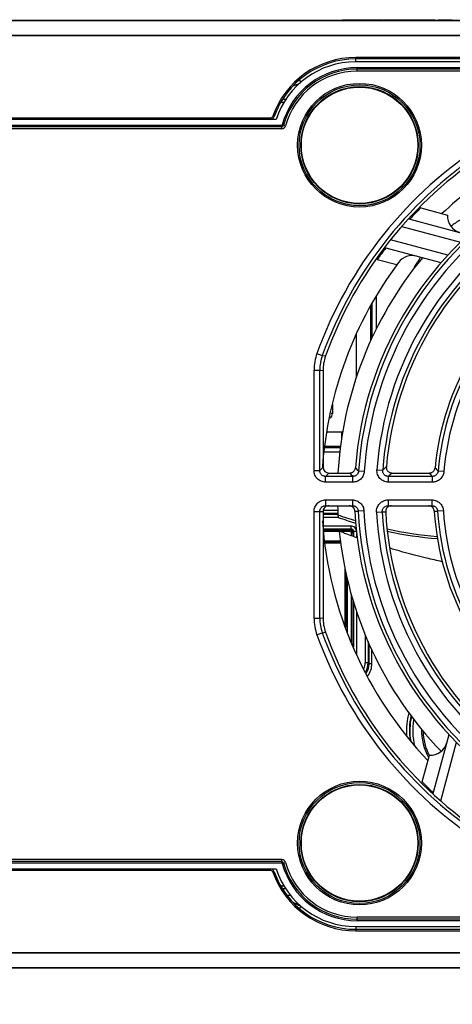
# Model space of a CAD drawing. Header units: inches. Extents: x 0 to 34, y 0 to 22.
# Tile 7 of 18: x 15.3 to 16.4, y 9.5 to 12.1. Entities that reach past the tile are written whole.
import ezdxf

# ---------------------------------------------------------------- set-up
doc = ezdxf.new("R2010")
doc.units = ezdxf.units.IN
doc.header["$LTSCALE"] = 1.87
doc.header["$MEASUREMENT"] = 0
doc.layers.get('0').update_dxf_attribs({"linetype": 'CONTINUOUS'})
for name, color, linetype in [('02___PRT_ALL_AXES', 7, 'CONTINUOUS'), ('03___PRT_ALL_CURVES', 7, 'CONTINUOUS'), ('DIMENSIONS', 7, 'CONTINUOUS')]:
    doc.layers.add(name, color=color, linetype=linetype)
doc.styles.get("Standard").update_dxf_attribs({"font": 'txt', "width": 0.8})
doc.dimstyles.new('DIMSTYLE_2', dxfattribs={"dimtxt": 0.125, "dimasz": 0.18, "dimexe": 0.125, "dimexo": 0.0625, "dimgap": 0.03125, "dimtad": 0, "dimtih": 1, "dimtoh": 1, "dimdec": 3, "dimlfac": 1.333333, "dimzin": 4, "dimdsep": 46, "dimtxsty": 'STANDARD', "dimblk": '_FILLED', "dimblk1": '_FILLED', "dimblk2": '_FILLED', "dimcen": 0.09, "dimadec": 0, "dimazin": 0, "dimtp": 0.001, "dimtm": 0.001, "dimtfac": 1, "dimtdec": 3, "dimtofl": 0, "dimtmove": 0, "dimatfit": 3, "dimldrblk": '_FILLED', "dimfxl": 1, "dimtolj": 1, "dimtzin": 4, "dimarcsym": 0})

# ---------------------------------------------------------------- blocks, each defined once
blk = doc.blocks.new('*D10')
at = {"layer": 'DIMENSIONS', "color": 2, "linetype": 'CONTINUOUS'}
blk.add_line((14.6508, 10.9871), (14.6508, 8.6504), dxfattribs=at)
at = {"layer": 'DIMENSIONS', "color": 2, "linetype": 'CONTINUOUS', "insert": (14.5883, 8.5879), "char_height": 0.125, "width": 1.425, "attachment_point": 3, "rotation": 90, "line_spacing_factor": 0.9}
blk.add_mtext('9.236{\\Ftxt.shx;\\W1.000000;\\H0.125000; }[234.59]', dxfattribs=at)
blk = doc.blocks.new('_FILLED')
at = {"color": 0, "linetype": 'BYBLOCK'}
blk.add_solid([(0, 0), (-1, 0.174), (-1, -0.174)], dxfattribs=at)
blk = doc.blocks.new('*D11')
at = {"layer": 'DIMENSIONS', "color": 2, "linetype": 'CONTINUOUS'}
blk.add_line((13.9503, 11.151), (13.9503, 8.6504), dxfattribs=at)
at = {"layer": 'DIMENSIONS', "color": 2, "linetype": 'CONTINUOUS', "insert": (13.8878, 8.5879), "char_height": 0.125, "width": 1.525, "attachment_point": 3, "rotation": 90, "line_spacing_factor": 0.9}
blk.add_mtext('10.170{\\Ftxt.shx;\\W1.000000;\\H0.125000; }[258.32]', dxfattribs=at)
blk = doc.blocks.new('*D12')
at = {"layer": 'DIMENSIONS', "color": 2, "linetype": 'CONTINUOUS'}
blk.add_line((13.2528, 11.3933), (13.2528, 8.6504), dxfattribs=at)
at = {"layer": 'DIMENSIONS', "color": 2, "linetype": 'CONTINUOUS', "insert": (13.1903, 8.5879), "char_height": 0.125, "width": 1.525, "attachment_point": 3, "rotation": 90, "line_spacing_factor": 0.9}
blk.add_mtext('11.100{\\Ftxt.shx;\\W1.000000;\\H0.125000; }[281.94]', dxfattribs=at)

msp = doc.modelspace()

# ---------------------------------------------------------------- linework, layer by layer
at = {"color": 7, "linetype": 'CONTINUOUS'}
for p, q in [((13.39235, 12.09023), (21.53296, 12.09023)), ((13.39235, 12.0898), (21.27783, 12.0898)), ((16.12524, 12.09023), (16.12524, 12.09173)), ((16.12524, 12.09173), (16.2305, 12.09173)), ((16.12961, 12.09023), (16.12961, 12.09173)), ((16.16965, 12.09023), (16.16965, 12.09173)), ((16.22328, 12.09023), (16.22328, 12.09173)), ((16.2305, 12.09023), (16.2305, 12.09173)), ((16.2318, 12.09023), (16.2318, 12.09173)), ((16.2318, 12.09173), (16.36643, 12.09173)), ((16.36643, 12.09023), (16.36643, 12.09173)), ((16.37473, 12.09023), (16.37473, 12.09173)), ((16.37473, 12.09173), (16.41104, 12.09173)), ((16.41104, 12.09023), (16.41104, 12.09173)), ((21.27783, 12.05092), (13.39235, 12.05092)), ((21.27783, 12.04987), (13.39235, 12.04987)), ((16.15997, 11.98201), (16.15997, 11.99332)), ((17.99569, 11.99332), (16.15997, 11.99332)), ((17.99641, 11.98201), (16.15925, 11.98201)), ((17.99569, 11.98951), (16.15997, 11.98951)), ((16.16367, 11.95801), (16.16367, 11.96701)), ((16.16367, 11.96701), (17.99199, 11.96701)), ((17.99199, 11.96326), (16.16367, 11.96326)), ((17.99199, 11.95801), (16.16367, 11.95801)), ((16.00571, 11.92201), (16.00544, 11.922)), ((16.00571, 11.92201), (16.01079, 11.92508)), ((16.00571, 11.92201), (16.00975, 11.92201)), ((16.01079, 11.92508), (16.01703, 11.92892)), ((16.01826, 11.92951), (16.01337, 11.93519)), ((15.96537, 11.87714), (15.97345, 11.87714)), ((15.96964, 11.88451), (15.9781, 11.88451)), ((15.94783, 11.83951), (15.9443, 11.84082)), ((15.93723, 11.83582), (13.39235, 11.83582)), ((15.95283, 11.83201), (13.39235, 11.83201)), ((13.39235, 11.81701), (15.96752, 11.81701)), ((15.96752, 11.81326), (13.39235, 11.81326)), ((15.93723, 11.83201), (15.93723, 11.83582)), ((15.96752, 11.80801), (15.96752, 11.81701)), ((15.97766, 11.81575), (15.96897, 11.81811)), ((15.96752, 11.80801), (13.39235, 11.80801)), ((16.32887, 11.60182), (16.39862, 11.58313)), ((16.29719, 11.57316), (16.29848, 11.57328)), ((16.29848, 11.57328), (16.4527, 11.53196)), ((16.27991, 11.5538), (16.43259, 11.51289)), ((16.39949, 11.47896), (16.25082, 11.5188)), ((16.38223, 11.45913), (16.23576, 11.49838)), ((16.26659, 11.45343), (16.21558, 11.4671)), ((16.20294, 11.26483), (16.20294, 11.35424)), ((16.21418, 11.28807), (16.21418, 11.37097)), ((16.19934, 11.25679), (16.19934, 11.34864)), ((16.16187, 11.16161), (16.16187, 11.27511)), ((16.05906, 11.22294), (16.07312, 11.21789)), ((16.07312, 11.21789), (16.08154, 11.21659)), ((16.05158, 10.91815), (16.05158, 11.18)), ((16.05158, 11.18), (16.06653, 11.18)), ((16.06653, 10.91815), (16.06653, 11.18)), ((16.06653, 11.18), (16.07494, 11.17853)), ((16.07494, 11.17853), (16.07532, 10.92694)), ((16.09955, 11.09096), (16.09955, 11.06728)), ((16.09955, 11.06728), (16.09576, 11.06728)), ((16.0853, 11.01922), (16.12308, 11.01922)), ((16.12308, 11.01922), (16.12308, 10.99927)), ((16.07526, 10.9669), (16.11889, 10.9669)), ((16.0796, 10.97815), (16.1201, 10.97815)), ((16.07986, 10.98174), (16.12049, 10.98174)), ((16.05158, 10.91815), (16.06653, 10.91815)), ((16.07532, 10.92694), (16.06653, 10.91815)), ((16.18228, 10.91618), (16.16737, 10.91716)), ((16.21516, 10.92033), (16.23006, 10.91924)), ((16.38906, 10.91561), (16.37417, 10.91688)), ((16.09029, 10.91202), (16.08147, 10.9032)), ((16.08147, 10.88826), (16.08147, 10.9032)), ((16.15246, 10.9032), (16.08147, 10.9032)), ((16.09029, 10.91202), (16.14424, 10.91202)), ((16.15246, 10.88826), (16.15246, 10.9032)), ((16.24496, 10.88826), (16.24496, 10.9032)), ((16.35928, 10.9032), (16.24496, 10.9032)), ((16.2545, 10.91202), (16.35123, 10.91202)), ((16.35928, 10.88826), (16.35928, 10.9032)), ((16.15246, 10.88826), (16.08147, 10.88826)), ((16.35928, 10.88826), (16.24496, 10.88826)), ((16.0817, 10.84201), (16.0817, 10.82701)), ((16.0817, 10.84201), (16.1513, 10.84201)), ((16.1513, 10.84201), (16.1513, 10.82701)), ((16.24416, 10.84201), (16.24416, 10.82701)), ((16.24416, 10.84201), (16.35786, 10.84201)), ((16.35786, 10.84201), (16.35786, 10.82701)), ((16.11336, 10.81449), (16.07536, 10.81449)), ((16.0817, 10.82701), (16.1513, 10.82701)), ((16.18138, 10.81346), (16.16646, 10.81273)), ((16.24416, 10.82701), (16.35786, 10.82701)), ((16.38792, 10.81387), (16.37301, 10.81294)), ((16.05158, 10.53401), (16.05158, 10.81201)), ((16.05158, 10.81201), (16.07536, 10.81201)), ((16.06653, 10.53401), (16.06653, 10.81201)), ((16.07536, 10.81201), (16.07494, 10.53548)), ((16.07534, 10.79714), (16.11378, 10.79714)), ((16.11378, 10.80699), (16.07536, 10.80699)), ((16.07536, 10.80463), (16.11378, 10.80463)), ((16.15761, 10.81272), (16.16646, 10.81273)), ((16.21409, 10.81039), (16.22901, 10.8112)), ((16.22901, 10.8112), (16.23786, 10.81119)), ((16.36416, 10.81293), (16.37301, 10.81294)), ((16.07529, 10.76688), (16.14695, 10.76688)), ((16.07529, 10.76445), (16.14453, 10.76445)), ((16.0753, 10.77438), (16.14695, 10.77438)), ((16.14453, 10.76445), (16.14695, 10.76688)), ((16.14453, 10.7607), (16.14453, 10.76445)), ((16.14695, 10.77438), (16.14695, 10.76688)), ((16.07528, 10.7607), (16.14453, 10.7607)), ((16.14828, 10.75695), (16.14828, 10.74954)), ((16.14828, 10.75695), (16.15203, 10.75695)), ((16.15203, 10.75695), (16.15445, 10.75938)), ((16.15203, 10.75695), (16.15203, 10.74826)), ((16.15445, 10.75938), (16.15445, 10.74743)), ((16.16195, 10.75938), (16.15445, 10.75938)), ((16.16195, 10.75938), (16.16195, 10.74486)), ((16.07964, 10.73541), (16.11924, 10.73541)), ((16.0799, 10.73166), (16.11924, 10.73166)), ((16.11709, 10.72951), (16.08006, 10.72951)), ((16.11924, 10.73166), (16.11709, 10.72951)), ((16.11924, 10.73541), (16.11924, 10.73166)), ((16.13208, 10.51613), (16.13208, 10.66366)), ((16.13423, 10.6524), (16.13423, 10.50956)), ((16.13798, 10.63718), (16.13798, 10.49812)), ((16.14828, 10.59613), (16.14828, 10.47194)), ((16.15203, 10.58401), (16.15203, 10.46404)), ((16.15445, 10.57617), (16.15445, 10.45878)), ((16.05158, 10.53401), (16.06653, 10.53401)), ((16.06653, 10.53401), (16.07494, 10.53548)), ((16.16195, 10.55192), (16.16195, 10.43869)), ((16.05906, 10.49107), (16.07312, 10.49612)), ((16.07312, 10.49612), (16.08154, 10.49742)), ((16.18471, 10.49013), (16.18471, 10.41812)), ((16.19221, 10.47329), (16.19221, 10.41812)), ((16.19457, 10.41576), (16.19457, 10.46798)), ((16.20207, 10.41576), (16.20207, 10.45114)), ((16.19221, 10.41812), (16.18471, 10.41812)), ((16.19221, 10.41812), (16.19457, 10.41576)), ((16.20207, 10.41576), (16.19457, 10.41576)), ((16.36156, 10.07766), (16.40282, 10.23164)), ((16.38101, 10.059), (16.42198, 10.21191)), ((16.33302, 10.10805), (16.35171, 10.1778)), ((15.96752, 9.90601), (12.57783, 9.90601)), ((15.96752, 9.90076), (12.58308, 9.90076)), ((15.96752, 9.89701), (12.59508, 9.89701)), ((15.96752, 9.89701), (15.96752, 9.90601)), ((15.96897, 9.8959), (15.97766, 9.89826)), ((12.5779, 9.87819), (15.93723, 9.87819)), ((12.58165, 9.88201), (15.95283, 9.88201)), ((15.93723, 9.88201), (15.93723, 9.87819)), ((15.94783, 9.87451), (15.9443, 9.87319)), ((15.97345, 9.83687), (15.96537, 9.83687)), ((15.9781, 9.82951), (15.96971, 9.82951)), ((15.99097, 9.81212), (15.98188, 9.81212)), ((16.00334, 9.79118), (16.00098, 9.79221)), ((16.00571, 9.79034), (16.00334, 9.79118)), ((16.00975, 9.79201), (16.00571, 9.79201)), ((16.00571, 9.79034), (16.00571, 9.79201)), ((16.01337, 9.77882), (16.01808, 9.7843)), ((17.99199, 9.75601), (16.16367, 9.75601)), ((16.16367, 9.74701), (16.16367, 9.75601)), ((17.99199, 9.75076), (16.16367, 9.75076)), ((17.99199, 9.74701), (16.16367, 9.74701)), ((16.15925, 9.73201), (17.99641, 9.73201)), ((16.15997, 9.73201), (16.15997, 9.72069)), ((16.15997, 9.72451), (17.99569, 9.72451)), ((16.15997, 9.72069), (17.99569, 9.72069)), ((12.58163, 9.66414), (21.57403, 9.66414)), ((12.87783, 9.66309), (21.27783, 9.66309)), ((21.53296, 9.62378), (12.6227, 9.62378)), ((21.27783, 9.62421), (12.87783, 9.62421))]:
    msp.add_line(p, q, dxfattribs=at)
for points in [[(15.99472, 11.9172), (15.99478, 11.91726), (15.99528, 11.91777), (15.99582, 11.91827), (15.99641, 11.91876), (15.99705, 11.91924), (15.99772, 11.91969), (15.99844, 11.92012)], [(15.99844, 11.92012), (15.99921, 11.92052), (16.00002, 11.92088), (16.00086, 11.9212), (16.00175, 11.92147), (16.00267, 11.92169), (16.00362, 11.92186), (16.0046, 11.92196), (16.00544, 11.922)]]:
    msp.add_lwpolyline(points, dxfattribs=at)
for centre, radius in [((16.16986, 11.76498), 0.16094), ((16.16986, 11.76498), 0.1572), ((16.16986, 11.76498), 0.15262), ((16.16986, 11.76498), 0.15133), ((16.16986, 9.94903), 0.16094), ((16.16986, 9.94903), 0.1572), ((16.16986, 9.94903), 0.15262), ((16.16986, 9.94903), 0.15133)]:
    msp.add_circle(centre, radius, dxfattribs=at)
for centre, radius, start, end in [((16.15997, 11.76457), 0.22875, 90.00026, 160.52852), ((16.15997, 11.76451), 0.225, 90, 160.52878), ((16.15925, 11.76498), 0.21703, 90, 162.01046), ((16.16367, 11.76526), 0.20175, 90, 164.81167), ((16.16367, 11.76526), 0.198, 90, 164.81167), ((16.16367, 11.76526), 0.19275, 90, 164.81167), ((15.93723, 11.84326), 0.01125, 270, 340.52878), ((15.93723, 11.84332), 0.0075, 284.97075, 340.52796), ((15.93722, 11.84336), 0.00754, 270.04196, 284.9363), ((15.96752, 11.81851), 0.0015, 270, 344.81167), ((15.96752, 11.81851), 0.00525, 270, 344.81167), ((15.96752, 11.81851), 0.0105, 270, 344.81167), ((17.07783, 10.85701), 1.08249, 122.51235, 160.24204), ((17.07783, 10.85701), 1.06755, 122.51235, 160.24204), ((17.07783, 10.85701), 1.00689, 122.21341, 133.53389), ((17.07783, 10.85701), 0.91245, 122.85184, 176.21987), ((17.07783, 10.85701), 0.89751, 122.85184, 176.21987), ((17.07783, 10.85701), 1.05626, 135.15893, 137.35124), ((16.44283, 11.58045), 0.04429, 176.53696, 255), ((17.07783, 10.85701), 0.86499, 123.16728, 175.80145), ((17.07783, 10.85701), 0.85005, 123.16728, 175.80145), ((16.63083, 11.25651), 0.37198, 122.46915, 126.85865), ((17.07783, 10.85701), 1.05626, 142.65482, 144.71807), ((17.07783, 10.85701), 1.00689, 143.21248, 176.00994), ((17.07783, 10.85701), 0.96555, 140.41622, 176.75898), ((16.30692, 11.43346), 0.04429, 75, 143.21248), ((16.63083, 11.25651), 0.37198, 144.21294, 149.03852), ((17.07783, 10.85701), 0.7062, 123.66847, 175.13642), ((17.07783, 10.85701), 0.69126, 123.66847, 175.13642), ((16.17859, 11.18), 0.12701, 160.24147, 180.00057), ((16.17848, 11.18002), 0.11195, 160.23122, 180.01083), ((16.18697, 11.17871), 0.11204, 160.23857, 180.09071), ((16.08456, 11.06727), 0.01499, 304.66018, 0.01015), ((16.12308, 11.05801), 0.03879, 270, 275.24724), ((18.0946, 12.75076), 2.66013, 223.3168, 223.57386), ((17.82092, 9.2374), 2.31505, 133.08394, 133.40772), ((17.88869, 12.33737), 2.07643, 222.8394, 223.16508), ((18.1456, 12.76899), 2.73016, 222.85684, 223.10979), ((17.78274, 9.24844), 2.25899, 132.57183, 132.90138), ((17.94149, 12.35649), 2.14835, 222.24948, 222.56797), ((17.07783, 10.85701), 0.96555, 181.83685, 183.59195), ((16.14255, 10.81188), 0.01512, 70.69715, 89.99917), ((17.07783, 10.85701), 0.89751, 182.78127, 237.14816), ((16.25292, 10.81188), 0.01512, 90.00081, 110.60505), ((16.34911, 10.81188), 0.01512, 70.86902, 89.99917), ((17.07783, 10.85701), 0.69126, 183.57765, 236.33153), ((17.07783, 10.85701), 1.00689, 183.94469, 223.53389), ((16.4988, 11.88789), 1.15104, 250.45804, 252.83392), ((16.49762, 11.8984), 1.1667, 250.8126, 253.17782), ((17.07783, 10.85701), 0.91245, 182.78127, 237.14816), ((17.07783, 10.85701), 0.86499, 183.08889, 236.83272), ((17.07783, 10.85701), 0.85005, 183.08889, 236.83272), ((17.07783, 10.85701), 0.7062, 183.57765, 236.33153), ((16.14452, 10.75695), 0.0075, 0.01092, 89.98924), ((16.14695, 10.75938), 0.015, 359.99688, 90.00312), ((16.14696, 10.75938), 0.0075, 359.97325, 90.02675), ((16.45312, 11.73614), 0.99259, 257.68024, 265.28439), ((16.09807, 10.66688), 0.09449, 70.06717, 78.30768), ((17.07783, 10.85701), 0.96555, 185.80145, 223.88075), ((17.03153, 13.23583), 2.6388, 250.02892, 250.80035), ((16.14453, 10.75695), 0.00375, 359.99891, 90.00125), ((16.45018, 11.73289), 0.9945, 257.92065, 265.51875), ((16.11924, 10.71663), 0.01503, 83.92791, 90.0127), ((16.17859, 10.53401), 0.12701, 179.99943, 199.75853), ((16.17848, 10.53399), 0.11195, 179.98917, 199.76878), ((16.18697, 10.5353), 0.11204, 179.90929, 199.76143), ((17.07783, 10.85701), 1.08249, 199.75796, 237.48765), ((17.07783, 10.85701), 1.06755, 199.75796, 237.48765), ((16.14721, 10.41812), 0.0375, 336.13784, 0.00079), ((16.14721, 10.41812), 0.04499, 329.14164, 359.99897), ((16.14958, 10.41576), 0.04499, 327.93038, 0.00487), ((16.14957, 10.41576), 0.0525, 323.30238, 0.00104), ((16.14953, 10.41578), 0.04505, 326.24134, 327.93574), ((16.14981, 10.41558), 0.05219, 321.32219, 323.30289), ((16.47708, 10.24201), 0.1851, 165.69217, 183.72863), ((16.47708, 10.24201), 0.1776, 167.52508, 188.37187), ((16.47708, 10.24201), 0.17638, 167.91664, 189.15823), ((16.47708, 10.24201), 0.16888, 170.72969, 193.84177), ((16.47708, 10.24201), 0.14612, 178.77403, 208.926), ((16.35438, 10.22201), 0.04429, 266.53696, 345), ((17.07783, 10.85701), 1.05626, 225.15893, 227.35124), ((15.96752, 9.89551), 0.0105, 15.18833, 90), ((15.96752, 9.89551), 0.00525, 15.18833, 90), ((15.96752, 9.89551), 0.0015, 15.18833, 90), ((16.16367, 9.94876), 0.20175, 195.18833, 270), ((16.16367, 9.94876), 0.198, 195.18833, 270), ((16.16367, 9.94876), 0.19275, 195.18833, 270), ((15.93723, 9.87076), 0.01125, 19.47122, 90), ((15.93723, 9.87069), 0.0075, 19.47122, 90), ((16.15997, 9.94944), 0.22875, 199.47122, 270), ((16.15997, 9.94951), 0.225, 199.47122, 270), ((16.15925, 9.94903), 0.21703, 197.98954, 270), ((16.00935, 9.81038), 0.01996, 222.75249, 230.37923), ((16.00571, 9.80701), 0.015, 222.73211, 270), ((16.00274, 9.79322), 0.00331, 224.89382, 236.71087), ((16.10901, 9.99617), 0.2303, 243.34935, 246.53322)]:
    msp.add_arc(centre, radius, start, end, dxfattribs=at)
for centre, major_axis, ratio, start_param, end_param in [((17.07783, 10.85862), (0, 1.05865), 0.9999988, 0.5758211, 1.2258593), ((17.07783, 10.8556), (0, 0.92135), 0.9999988, 0.580398, 1.4944997), ((17.07783, 10.85829), (0, 0.84115), 0.9999988, 0.5897352, 1.4875839), ((17.07783, 10.85591), (0, 0.7151), 0.9999988, 0.5970609, 1.4733161), ((16.09038, 10.92705), (0.01189, 0.00929), 0.9937618, 2.4830627, 4.0462628), ((16.09042, 10.81201), (0.01479, 0.00284), 0.9959025, 7.6634393, 9.2342357), ((17.07783, 10.85841), (0, 0.92135), 0.9999988, -4.6627798, -3.7219907), ((17.07783, 10.85572), (0, 0.84115), 0.9999988, -4.6594258, -3.7313279), ((17.07783, 10.8581), (0, 0.7151), 0.9999988, -4.6491798, -3.7386535), ((16.11707, 10.7145), (0.01062, 0.01062), 0.9987828, 0.4946023, 0.7847892), ((17.07783, 10.85539), (0, 1.05865), 0.9999988, -4.3674519, -3.7174138)]:
    msp.add_ellipse(centre, major_axis=major_axis, ratio=ratio, start_param=start_param, end_param=end_param, dxfattribs=at)
msp.add_open_spline([(16.23576, 11.49838), (16.23548, 11.49845), (16.23523, 11.49874), (16.23515, 11.49902)], degree=3, dxfattribs=at)
for points, knots in [([(16.08147, 10.88826), (16.07952, 10.88826), (16.0756, 10.88864), (16.06995, 10.89035), (16.06475, 10.89312), (16.06019, 10.89686), (16.05645, 10.90142), (16.05367, 10.90663), (16.05197, 10.91227), (16.05158, 10.91619), (16.05158, 10.91815)], [0, 0, 0, 0, 0.1250053, 0.2500015, 0.3749998, 0.4999969, 0.6249948, 0.749995, 0.8749941, 1, 1, 1, 1]), ([(16.08147, 10.9032), (16.08049, 10.9032), (16.07853, 10.90337), (16.07569, 10.9042), (16.07307, 10.90558), (16.07078, 10.90746), (16.06891, 10.90975), (16.06753, 10.91237), (16.0667, 10.9152), (16.06652, 10.91717), (16.06653, 10.91815)], [0, 0, 0, 0, 0.1248062, 0.2497629, 0.3748462, 0.4999968, 0.6251483, 0.7502335, 0.8751932, 1, 1, 1, 1]), ([(16.14424, 10.91202), (16.14517, 10.91202), (16.14703, 10.91219), (16.14973, 10.91297), (16.15224, 10.91423), (16.15447, 10.91593), (16.15634, 10.91802), (16.15779, 10.92042), (16.15877, 10.92305), (16.15909, 10.9249), (16.15916, 10.92583)], [0, 0, 0, 0, 0.1250127, 0.2500158, 0.3750214, 0.5000249, 0.6250248, 0.7500198, 0.8750067, 1, 1, 1, 1]), ([(16.16737, 10.91716), (16.16731, 10.91623), (16.16703, 10.91436), (16.16608, 10.91169), (16.16465, 10.90925), (16.16277, 10.90712), (16.16053, 10.90539), (16.158, 10.90413), (16.15527, 10.90336), (16.15339, 10.9032), (16.15246, 10.9032)], [0, 0, 0, 0, 0.1248304, 0.2497899, 0.3748628, 0.4999926, 0.6251229, 0.7501964, 0.8751621, 1, 1, 1, 1]), ([(16.18228, 10.91618), (16.18215, 10.91431), (16.18156, 10.91059), (16.17963, 10.90528), (16.17675, 10.90042), (16.17301, 10.89619), (16.16854, 10.89273), (16.16351, 10.89018), (16.15808, 10.88861), (16.15433, 10.88826), (16.15246, 10.88826)], [0, 0, 0, 0, 0.1250062, 0.2499994, 0.3749974, 0.4999928, 0.6249886, 0.7499872, 0.8749864, 1, 1, 1, 1]), ([(16.24496, 10.88826), (16.24292, 10.88826), (16.23881, 10.88868), (16.23293, 10.89054), (16.22754, 10.89357), (16.2229, 10.89764), (16.21918, 10.90257), (16.21655, 10.90817), (16.21512, 10.91417), (16.21501, 10.91829), (16.21516, 10.92033)], [0, 0, 0, 0, 0.1250049, 0.2499993, 0.3749957, 0.4999906, 0.6249865, 0.7499849, 0.8749859, 1, 1, 1, 1]), ([(16.24496, 10.9032), (16.24394, 10.9032), (16.24188, 10.90339), (16.23892, 10.9043), (16.23621, 10.9058), (16.23387, 10.90784), (16.23201, 10.91032), (16.23071, 10.91314), (16.23002, 10.91615), (16.22998, 10.91822), (16.23006, 10.91924)], [0, 0, 0, 0, 0.1247755, 0.2497231, 0.3748172, 0.4999904, 0.6251644, 0.7502605, 0.875215, 1, 1, 1, 1]), ([(16.23959, 10.9282), (16.2395, 10.92718), (16.23954, 10.9251), (16.24024, 10.92207), (16.24155, 10.91925), (16.24341, 10.91676), (16.24574, 10.91471), (16.24845, 10.91318), (16.25141, 10.91223), (16.25347, 10.91202), (16.2545, 10.91202)], [0, 0, 0, 0, 0.1249952, 0.2499804, 0.3749736, 0.4999729, 0.624976, 0.7499811, 0.8749842, 1, 1, 1, 1]), ([(16.35123, 10.91202), (16.35215, 10.91202), (16.35399, 10.91219), (16.35665, 10.91294), (16.35913, 10.91417), (16.36134, 10.91583), (16.36321, 10.91786), (16.36468, 10.92021), (16.36569, 10.92279), (16.36603, 10.9246), (16.36612, 10.92551)], [0, 0, 0, 0, 0.1250085, 0.250016, 0.3750194, 0.5000245, 0.625026, 0.7500191, 0.8750106, 1, 1, 1, 1]), ([(16.37417, 10.91688), (16.3741, 10.91596), (16.37379, 10.91412), (16.37281, 10.9115), (16.37137, 10.90911), (16.3695, 10.90703), (16.36726, 10.90534), (16.36476, 10.9041), (16.36207, 10.90335), (16.36021, 10.9032), (16.35928, 10.9032)], [0, 0, 0, 0, 0.1248368, 0.2497973, 0.3748671, 0.4999916, 0.6251163, 0.7501867, 0.8751542, 1, 1, 1, 1]), ([(16.38906, 10.91561), (16.38891, 10.91377), (16.38825, 10.91011), (16.38627, 10.9049), (16.38337, 10.90014), (16.37963, 10.896), (16.37519, 10.89262), (16.3702, 10.89013), (16.36484, 10.8886), (16.36113, 10.88826), (16.35928, 10.88826)], [0, 0, 0, 0, 0.1250062, 0.2499991, 0.3749966, 0.4999918, 0.6249872, 0.7499854, 0.8749849, 1, 1, 1, 1]), ([(16.05158, 10.81201), (16.05158, 10.81397), (16.05197, 10.81791), (16.0537, 10.82358), (16.05651, 10.8288), (16.06029, 10.83338), (16.06488, 10.83713), (16.07012, 10.83991), (16.0758, 10.84162), (16.07973, 10.84201), (16.0817, 10.84201)], [0, 0, 0, 0, 0.1250016, 0.2499963, 0.3749948, 0.499993, 0.6249924, 0.7499936, 0.874993, 1, 1, 1, 1]), ([(16.1513, 10.84201), (16.15321, 10.84201), (16.15702, 10.84164), (16.16254, 10.84003), (16.16765, 10.83741), (16.17218, 10.83388), (16.17596, 10.82955), (16.17885, 10.82458), (16.18074, 10.81915), (16.18129, 10.81536), (16.18138, 10.81346)], [0, 0, 0, 0, 0.1250053, 0.2500001, 0.3749995, 0.4999965, 0.6249934, 0.749993, 0.8749918, 1, 1, 1, 1]), ([(16.21409, 10.81039), (16.21398, 10.81242), (16.21418, 10.81651), (16.21571, 10.82245), (16.21841, 10.82796), (16.22217, 10.83281), (16.22684, 10.83679), (16.2322, 10.83976), (16.23806, 10.84159), (16.24213, 10.84201), (16.24416, 10.84201)], [0, 0, 0, 0, 0.1250028, 0.2499946, 0.374991, 0.4999869, 0.624984, 0.7499832, 0.8749831, 1, 1, 1, 1]), ([(16.35786, 10.84201), (16.35975, 10.84201), (16.36353, 10.84165), (16.369, 10.84007), (16.37408, 10.8375), (16.37859, 10.83402), (16.38236, 10.82976), (16.38527, 10.82486), (16.38721, 10.81951), (16.3878, 10.81575), (16.38792, 10.81387)], [0, 0, 0, 0, 0.1250048, 0.2499993, 0.3749984, 0.4999951, 0.6249916, 0.7499909, 0.8749905, 1, 1, 1, 1]), ([(16.06653, 10.81201), (16.06653, 10.81299), (16.06673, 10.81497), (16.06761, 10.81782), (16.06903, 10.82044), (16.07094, 10.82272), (16.07326, 10.82459), (16.07589, 10.82597), (16.07874, 10.82681), (16.08071, 10.82701), (16.0817, 10.82701)], [0, 0, 0, 0, 0.1252263, 0.2504103, 0.3755339, 0.5005741, 0.6255271, 0.7504014, 0.8752135, 1, 1, 1, 1]), ([(16.15761, 10.81272), (16.15754, 10.8142), (16.15695, 10.81715), (16.15481, 10.82111), (16.15161, 10.82427), (16.14894, 10.82567), (16.14755, 10.82616)], [0, 0, 0, 0, 0.2499809, 0.4999668, 0.749979, 1, 1, 1, 1]), ([(16.1513, 10.82701), (16.15226, 10.82701), (16.15417, 10.82683), (16.15694, 10.82603), (16.15951, 10.82473), (16.16179, 10.82297), (16.1637, 10.82081), (16.16517, 10.81832), (16.16613, 10.8156), (16.16641, 10.81369), (16.16646, 10.81273)], [0, 0, 0, 0, 0.1247904, 0.2496022, 0.3744758, 0.4994241, 0.6244584, 0.7495779, 0.8747635, 1, 1, 1, 1]), ([(16.22901, 10.8112), (16.22896, 10.81222), (16.22906, 10.81428), (16.22984, 10.81726), (16.23121, 10.82002), (16.23312, 10.82244), (16.23547, 10.82442), (16.23817, 10.8259), (16.2411, 10.8268), (16.24314, 10.82701), (16.24416, 10.82701)], [0, 0, 0, 0, 0.1252237, 0.2504082, 0.375536, 0.5005798, 0.6255333, 0.7504042, 0.8752115, 1, 1, 1, 1]), ([(16.2476, 10.82604), (16.24686, 10.82576), (16.24542, 10.82509), (16.24279, 10.82331), (16.24009, 10.82035), (16.23844, 10.81668), (16.23786, 10.81357), (16.23781, 10.81198), (16.23786, 10.81119)], [0, 0, 0, 0, 0.1252019, 0.2504054, 0.5000291, 0.7496218, 0.8748211, 1, 1, 1, 1]), ([(16.36416, 10.81293), (16.36406, 10.81439), (16.36344, 10.8173), (16.36128, 10.8212), (16.35809, 10.82432), (16.35545, 10.82569), (16.35406, 10.82617)], [0, 0, 0, 0, 0.249981, 0.4999672, 0.7499792, 1, 1, 1, 1]), ([(16.35786, 10.82701), (16.35881, 10.82701), (16.36071, 10.82683), (16.36345, 10.82605), (16.366, 10.82477), (16.36828, 10.82304), (16.37019, 10.82091), (16.37166, 10.81846), (16.37265, 10.81577), (16.37295, 10.81388), (16.37301, 10.81294)], [0, 0, 0, 0, 0.1247917, 0.2496043, 0.374478, 0.4994254, 0.624458, 0.7495758, 0.8747614, 1, 1, 1, 1]), ([(16.38506, 10.68125), (16.37129, 10.68412), (16.3297, 10.69343), (16.28431, 10.70559), (16.25315, 10.71483), (16.24831, 10.71629)], [0, 0, 0, 0, 0.2923912, 0.8897403, 1, 1, 1, 1]), ([(16.36182, 10.07594), (16.36176, 10.07611), (16.36157, 10.07666), (16.36145, 10.07727), (16.36156, 10.07766)], [0, 0, 0, 0, 0.3131884, 1, 1, 1, 1]), ([(16.00098, 9.79221), (16.0002, 9.79259), (15.99869, 9.79343), (15.99729, 9.79445), (15.99662, 9.795)], [0, 0, 0, 0, 0.499233, 1, 1, 1, 1]), ([(16.00571, 9.79034), (16.00528, 9.79017), (16.00441, 9.7899), (16.00312, 9.78978), (16.00193, 9.78994), (16.00123, 9.79025), (16.00092, 9.79045)], [0, 0, 0, 0, 0.2827199, 0.5426135, 0.7800235, 1, 1, 1, 1])]:
    msp.add_open_spline(points, degree=3, knots=knots, dxfattribs=at)
at = {"layer": '02___PRT_ALL_AXES', "color": 7, "linetype": 'CONTINUOUS'}
msp.add_arc((16.47708, 10.24201), 0.14175, 180.81057, 207.37025, dxfattribs=at)
at = {"layer": '03___PRT_ALL_CURVES', "color": 4, "linetype": 'CONTINUOUS'}
for p, q in [((16.11709, 10.72951), (16.07907, 10.72951)), ((16.13208, 10.51613), (16.13208, 10.66366))]:
    msp.add_line(p, q, dxfattribs=at)
msp.add_ellipse((16.11707, 10.7145), major_axis=(0.01062, 0.01062), ratio=0.9987828, start_param=0.5094865, end_param=0.7847892, dxfattribs=at)

# ---------------------------------------------------------------- dimensions: what is measured, and where the dimension line sits
at = {"layer": 'DIMENSIONS', "color": 2, "linetype": 'CONTINUOUS'}
for feature_location, offset, origin, picture, middle in [((13.25283, 11.39325), (0, -2.74288), (21.57783, 11.45575), '*D12', (13.25283, 7.82537)), ((13.95033, 11.15104), (0, -2.50068), (21.57783, 11.21354), '*D11', (13.95033, 7.82537)), ((14.65083, 10.98707), (0, -2.3367), (21.57783, 11.04957), '*D10', (14.65083, 7.87537))]:
    dim = msp.add_ordinate_dim(feature_location=feature_location, offset=offset, dtype=1, origin=origin, dimstyle='DIMSTYLE_2', dxfattribs=at)
    dim.commit()
    dim.dimension.update_dxf_attribs({"geometry": picture, "text_midpoint": middle})

doc.saveas('drawing.dxf')
